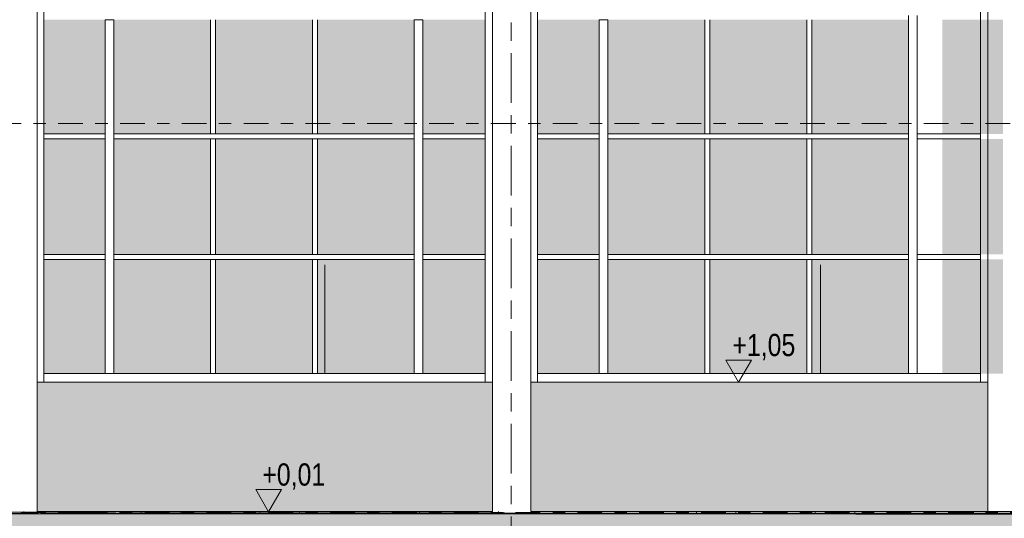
# Model space of a CAD drawing. Header units: metres. Extents: x -32 to 170, y -15 to 869.
# Tile 56 of 66: x 63 to 71, y -3 to 1. Entities that reach past the tile are written whole.
import ezdxf

# ---------------------------------------------------------------- set-up
doc = ezdxf.new("R2010")
doc.units = ezdxf.units.M
doc.header["$XCLIPFRAME"] = 2
doc.linetypes.add('_Ebene_', pattern=[0.4, 0.2, -0.1, 0, -0.1])
doc.linetypes.add('_Rasterlinie_', pattern=[0.75, 0.4, -0.1, 0.15, -0.1])
for name, color, linetype, lineweight in [('A_Ebenen', 130, 'Continuous', 5), ('A_Fassade', 113, 'Continuous', 5), ('A_Geschossdecken', 7, 'Continuous', 5), ('A_Geschossdecken_Oberflächenschraffur', 7, 'Continuous', 5), ('A_Geschossdecken_Schraffur', 7, 'Continuous', 5), ('A_Hoehenkoten', 124, 'Continuous', 5), ('A_Raster', 128, 'Continuous', 5), ('A_Scan-Pixelbild', 213, 'Continuous', 5), ('A_Tragwerksstützen', 7, 'Continuous', 5), ('A_Wand', 244, 'Continuous', 5), ('A_Wände_Oberflächenschraffur', 244, 'Continuous', 5)]:
    doc.layers.add(name, color=color, linetype=linetype, lineweight=lineweight)
doc.styles.add('Arial', font='arial.ttf', dxfattribs={"width": 0.8, "height": 0.18})
picture_1 = doc.add_image_def('image1.jpg', size_in_pixel=(17396, 4678))
pattern_1 = [(0.002, (52.91895, -2.774), (-4.54e-07, 0.013), []), (90, (52.91895, -2.774), (-0.32, 2e-17), [])]
pattern_2 = [(0.001, (52.91895, -2.78), (-1.92e-07, 0.011), []), (90, (52.91895, -2.78), (-0.32, 2e-17), [])]
pattern_3 = [(359.973, (52.90795, -2.774), (5.1836e-06, 0.010999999), []), (90, (52.90795, -2.774), (-0.32, 2e-17), [])]

# ---------------------------------------------------------------- blocks, each defined once
blk = doc.blocks.new('Curtain Wall Steel4 - Curtain Wall Steel-8092693-B')
at = {"layer": 'A_Tragwerksstützen', "color": 250, "lineweight": 9}
for p, q in [((3.8158, 6.1449), (3.8158, -1.7403)), ((3.8768, 6.1449), (3.8768, -2.7867)), ((4.1868, -2.7863), (4.1868, 6.1449)), ((4.2404, 6.1449), (4.2404, -1.7403)), ((2.521, -1.6703), (2.521, -0.7904))]:
    blk.add_line(p, q, dxfattribs=at)
blk = doc.blocks.new('Curtain Wall Steel5 - Curtain Wall Steel-8092725-B')
at = {"layer": 'A_Tragwerksstützen', "color": 250, "lineweight": 9}
for p, q in [((7.8082, 6.1449), (7.8082, -1.7403)), ((7.8692, 6.1449), (7.8692, -2.7869)), ((8.1792, -2.7869), (8.1792, 6.1449)), ((8.2327, 6.1449), (8.2327, -1.7403)), ((6.5134, -1.6703), (6.5134, -0.7904))]:
    blk.add_line(p, q, dxfattribs=at)
blk = doc.blocks.new('Curtain Wall Steel6 - Curtain Wall Steel-8092757-B')
at = {"layer": 'A_Tragwerksstützen', "color": 250, "lineweight": 9}
for p, q in [((11.8151, 6.1449), (11.8151, -1.7403)), ((11.8761, 6.1449), (11.8761, -2.7868)), ((12.1861, -2.7867), (12.1861, 6.1449)), ((12.2397, 6.1449), (12.2397, -1.7403)), ((10.5203, -1.6703), (10.5203, -0.7904))]:
    blk.add_line(p, q, dxfattribs=at)
blk = doc.blocks.new('System Panel - Glazed-8069538-B')
at = {"layer": 'A_Fassade', "lineweight": 9}
blk.add_hatch(color=10, dxfattribs=at).paths.add_polyline_path([(12.7313, -1.6703), (12.7313, -0.7453), (12.2397, -0.7453), (12.2397, -1.6703)], flags=0)
blk = doc.blocks.new('System Panel - Glazed-8069537-B')
at = {"layer": 'A_Fassade', "lineweight": 9}
blk.add_hatch(color=10, dxfattribs=at).paths.add_polyline_path([(13.6246, -1.6703), (14.4079, -1.6703), (14.4079, -0.7453), (13.6246, -0.7453)], flags=0)
blk = doc.blocks.new('System Panel - Glazed-8069539-B')
at = {"layer": 'A_Fassade', "lineweight": 9}
blk.add_hatch(color=10, dxfattribs=at).paths.add_polyline_path([(10.4114, -1.6703), (10.4114, -0.7453), (9.6256, -0.7453), (9.6256, -1.6703)], flags=0)
blk = doc.blocks.new('System Panel - Glazed-8069540-B')
at = {"layer": 'A_Fassade', "lineweight": 9}
blk.add_hatch(color=10, dxfattribs=at).paths.add_polyline_path([(8.7323, -1.6703), (8.7323, -0.7453), (8.2327, -0.7453), (8.2327, -1.6703)], flags=0)
blk = doc.blocks.new('System Panel - Glazed-8069541-B')
at = {"layer": 'A_Fassade', "lineweight": 9}
blk.add_hatch(color=10, dxfattribs=at).paths.add_polyline_path([(7.3058, -1.6703), (7.8082, -1.6703), (7.8082, -0.7453), (7.3058, -0.7453)], flags=0)
blk = doc.blocks.new('System Panel - Glazed-8069547-B')
at = {"layer": 'A_Fassade', "lineweight": 9}
blk.add_hatch(color=10, dxfattribs=at).paths.add_polyline_path([(12.7313, -0.7053), (12.7313, 0.2297), (12.2397, 0.2297), (12.2397, -0.7053)], flags=0)
blk = doc.blocks.new('System Panel - Glazed-8069546-B')
at = {"layer": 'A_Fassade', "lineweight": 9}
blk.add_hatch(color=10, dxfattribs=at).paths.add_polyline_path([(13.6246, -0.7053), (14.4079, -0.7053), (14.4079, 0.2297), (13.6246, 0.2297), (13.6246, -0.7015)], flags=0)
blk = doc.blocks.new('System Panel - Glazed-8069548-B')
at = {"layer": 'A_Fassade', "lineweight": 9}
blk.add_hatch(color=10, dxfattribs=at).paths.add_polyline_path([(10.4114, -0.7053), (10.4114, 0.2297), (9.6256, 0.2297), (9.6256, -0.7053)], flags=0)
blk = doc.blocks.new('System Panel - Glazed-8069549-B')
at = {"layer": 'A_Fassade', "lineweight": 9}
blk.add_hatch(color=10, dxfattribs=at).paths.add_polyline_path([(8.7323, -0.7053), (8.7323, 0.2297), (8.2327, 0.2297), (8.2327, -0.7053)], flags=0)
blk = doc.blocks.new('System Panel - Glazed-8069550-B')
at = {"layer": 'A_Fassade', "lineweight": 9}
blk.add_hatch(color=10, dxfattribs=at).paths.add_polyline_path([(7.8082, -0.7053), (7.8082, 0.2297), (7.3058, 0.2297), (7.3058, -0.7053)], flags=0)
blk = doc.blocks.new('Rectangular Mullion - 70mm x 280mm-V85-B')
at = {"layer": 'A_Fassade', "color": 250, "lineweight": 9}
blk.add_line((11.2697, -1.6703), (11.8151, -1.6703), dxfattribs=at)
blk = doc.blocks.new('Rectangular Mullion - 70mm x 280mm-8069568-B')
at = {"layer": 'A_Fassade', "color": 250, "lineweight": 9}
blk.add_line((12.7663, -1.6703), (13.6046, -1.6703), dxfattribs=at)
blk = doc.blocks.new('Rectangular Mullion - 70mm x 280mm-8069570-B')
at = {"layer": 'A_Fassade', "color": 250, "lineweight": 9}
blk.add_line((9.6056, -1.6703), (10.4314, -1.6703), dxfattribs=at)
blk = doc.blocks.new('Rectangular Mullion - 70mm x 280mm-8069571-B')
at = {"layer": 'A_Fassade', "color": 250, "lineweight": 9}
blk.add_line((8.2327, -1.6703), (8.7673, -1.6703), dxfattribs=at)
blk = doc.blocks.new('Rectangular Mullion - 70mm x 280mm-8069572-B')
at = {"layer": 'A_Fassade', "color": 250, "lineweight": 9}
blk.add_line((7.2708, -1.6703), (7.8082, -1.6703), dxfattribs=at)
blk = doc.blocks.new('Rectangular Mullion - 70mm x 280mm-8069567-B')
at = {"layer": 'A_Fassade', "color": 250, "lineweight": 9}
blk.add_line((13.6046, -1.6703), (14.4279, -1.6703), dxfattribs=at)
blk = doc.blocks.new('Rectangular Mullion - 70mm x 280mm-V86-B')
at = {"layer": 'A_Fassade', "color": 250, "lineweight": 9}
blk.add_line((4.2404, -1.6703), (4.7709, -1.6703), dxfattribs=at)
blk = doc.blocks.new('Rectangular Mullion - 40mm x100mm-8069589-B')
at = {"layer": 'A_Fassade', "color": 250, "lineweight": 9}
for p, q in [((11.8151, -0.7053), (11.3047, -0.7053)), ((11.8151, -0.7453), (11.3047, -0.7453))]:
    blk.add_line(p, q, dxfattribs=at)
blk = doc.blocks.new('Rectangular Mullion - 40mm x100mm-8069590-B')
at = {"layer": 'A_Fassade', "color": 250, "lineweight": 9}
for p, q in [((11.2347, -0.7053), (10.4314, -0.7053)), ((11.2347, -0.7453), (10.4314, -0.7453))]:
    blk.add_line(p, q, dxfattribs=at)
blk = doc.blocks.new('Rectangular Mullion - 40mm x100mm-8069591-B')
at = {"layer": 'A_Fassade', "color": 250, "lineweight": 9}
for p, q in [((10.4314, -0.7053), (9.6056, -0.7053)), ((10.4314, -0.7453), (9.6056, -0.7453))]:
    blk.add_line(p, q, dxfattribs=at)
blk = doc.blocks.new('Rectangular Mullion - 40mm x100mm-8069592-B')
at = {"layer": 'A_Fassade', "color": 250, "lineweight": 9}
for p, q in [((9.6056, -0.7053), (8.8023, -0.7053)), ((9.6056, -0.7453), (8.8023, -0.7453))]:
    blk.add_line(p, q, dxfattribs=at)
blk = doc.blocks.new('Rectangular Mullion - 40mm x100mm-8069593-B')
at = {"layer": 'A_Fassade', "color": 250, "lineweight": 9}
for p, q in [((8.7323, -0.7053), (8.2327, -0.7053)), ((8.7323, -0.7453), (8.2327, -0.7453))]:
    blk.add_line(p, q, dxfattribs=at)
blk = doc.blocks.new('Rectangular Mullion - 40mm x100mm-8069594-B')
at = {"layer": 'A_Fassade', "color": 250, "lineweight": 9}
for p, q in [((7.8082, -0.7053), (7.3058, -0.7053)), ((7.8082, -0.7453), (7.3058, -0.7453))]:
    blk.add_line(p, q, dxfattribs=at)
blk = doc.blocks.new('Rectangular Mullion - 40mm x100mm-8069586-B')
at = {"layer": 'A_Fassade', "color": 250, "lineweight": 9}
for p, q in [((14.4279, -0.7053), (13.6046, -0.7053)), ((14.4279, -0.7453), (13.6046, -0.7453))]:
    blk.add_line(p, q, dxfattribs=at)
blk = doc.blocks.new('Rectangular Mullion - 40mm x100mm-V88-B')
at = {"layer": 'A_Fassade', "color": 250, "lineweight": 9}
for p, q in [((4.7359, -0.7053), (4.2404, -0.7053)), ((4.7359, -0.7453), (4.2404, -0.7453))]:
    blk.add_line(p, q, dxfattribs=at)
blk = doc.blocks.new('Rectangular Mullion - 40mm x100mm-8069716-B')
at = {"layer": 'A_Fassade', "color": 250, "lineweight": 9}
for p, q in [((11.8151, 0.2697), (11.3047, 0.2697)), ((11.8151, 0.2297), (11.3047, 0.2297))]:
    blk.add_line(p, q, dxfattribs=at)
blk = doc.blocks.new('Rectangular Mullion - 70mm x 160mm-8069612-B')
at = {"layer": 'A_Fassade', "color": 250, "lineweight": 9}
for p, q in [((15.2319, -0.7253), (15.2319, -1.6703)), ((15.3019, -0.7253), (15.3019, -1.6703))]:
    blk.add_line(p, q, dxfattribs=at)
blk = doc.blocks.new('Rectangular Mullion - 40mm x100mm-8069611-B')
at = {"layer": 'A_Fassade', "color": 250, "lineweight": 9}
for p, q in [((15.9715, -0.7453), (16.0115, -0.7453)), ((15.9715, -0.7453), (15.9715, -1.6703)), ((16.0115, -0.7453), (16.0115, -1.6703))]:
    blk.add_line(p, q, dxfattribs=at)
blk = doc.blocks.new('Rectangular Mullion - 70mm x 160mm-8069615-B')
at = {"layer": 'A_Fassade', "color": 250, "lineweight": 9}
for p, q in [((15.2319, 0.2497), (15.2319, -0.7253)), ((15.3019, 0.2497), (15.3019, -0.7253))]:
    blk.add_line(p, q, dxfattribs=at)
blk = doc.blocks.new('Rectangular Mullion - 40mm x100mm-8069614-B')
at = {"layer": 'A_Fassade', "color": 250, "lineweight": 9}
for p, q in [((15.9715, 0.2297), (16.0115, 0.2297)), ((15.9715, 0.2297), (15.9715, -0.7053)), ((16.0115, 0.2297), (16.0115, -0.7053)), ((16.0115, -0.7053), (15.9715, -0.7053))]:
    blk.add_line(p, q, dxfattribs=at)
blk = doc.blocks.new('Rectangular Mullion - 70mm x 160mm-8069619-B')
at = {"layer": 'A_Fassade', "color": 250, "lineweight": 9}
for p, q in [((11.2347, 1.2297), (11.2347, 0.2497)), ((11.3047, 1.2297), (11.3047, 0.2497))]:
    blk.add_line(p, q, dxfattribs=at)
blk = doc.blocks.new('Rectangular Mullion - 40mm x100mm-V91-B')
at = {"layer": 'A_Fassade', "color": 250, "lineweight": 9}
for p, q in [((15.9715, 1.1947), (15.9715, 0.2697)), ((16.0115, 1.1947), (16.0115, 0.2697)), ((16.0115, 0.2697), (15.9715, 0.2697))]:
    blk.add_line(p, q, dxfattribs=at)
blk = doc.blocks.new('Rectangular Mullion - 70mm x 160mm-8069617-B')
at = {"layer": 'A_Fassade', "color": 250, "lineweight": 9}
for p, q in [((15.2319, 1.1947), (15.3019, 1.1947)), ((15.2319, 1.1947), (15.2319, 0.2497)), ((15.3019, 1.1947), (15.3019, 0.2497))]:
    blk.add_line(p, q, dxfattribs=at)
blk = doc.blocks.new('Höhenkoten - leer-6237472-B')
at = {"layer": 'A_Hoehenkoten'}
for p, q in [((-6.2305, -1.5603), (-6.0227, -1.5603)), ((-6.1266, -1.7403), (-6.2305, -1.5603)), ((-6.1266, -1.7403), (-6.0227, -1.5603))]:
    blk.add_line(p, q, dxfattribs=at)

msp = doc.modelspace()

# ---------------------------------------------------------------- hatches: boundary and pattern name
at = {"layer": 'A_Geschossdecken_Oberflächenschraffur'}
h = msp.add_hatch(dxfattribs=at)
h.set_pattern_fill('FP_78', color=9, style=0, pattern_type=2)
h.set_pattern_definition(pattern_2)
h.paths.add_polyline_path([(62.5309, -2.8042), (63.1448, -2.8041), (64.2067, -2.7851), (63.2678, -2.7851), (63.2678, -2.7867), (62.9578, -2.7867), (62.9578, -2.7851), (62.5309, -2.7851), (62.5309, -2.8041)], flags=0)
h = msp.add_hatch(dxfattribs=at)
h.set_pattern_fill('FP_78', color=9, style=0, pattern_type=2)
h.set_pattern_definition(pattern_2)
h.paths.add_polyline_path([(62.5309, -2.8042), (63.1448, -2.8041), (64.2067, -2.7851), (63.2678, -2.7851), (63.2678, -2.7867), (62.9578, -2.7867), (62.9578, -2.7851), (62.5309, -2.7851), (62.5309, -2.8041)], flags=0)
h = msp.add_hatch(dxfattribs=at)
h.set_pattern_fill('FP_81', color=9, style=0, pattern_type=2)
h.set_pattern_definition(pattern_3)
h.paths.add_polyline_path([(69.8893, -2.8074), (64.2067, -2.7851), (63.1405, -2.8042), (69.8117, -2.8073)], flags=0)
h = msp.add_hatch(dxfattribs=at)
h.set_pattern_fill('FP_81', color=9, style=0, pattern_type=2)
h.set_pattern_definition(pattern_3)
h.paths.add_polyline_path([(69.8893, -2.8074), (64.2067, -2.7851), (63.1405, -2.8042), (69.8117, -2.8073)], flags=0)
h = msp.add_hatch(dxfattribs=at)
h.set_pattern_fill('FP_64', color=9, style=0, pattern_type=2)
h.set_pattern_definition(pattern_1)
h.paths.add_polyline_path([(69.8893, -2.8074), (73.1379, -2.8073), (73.1379, -2.7851), (71.2671, -2.7851), (71.2671, -2.7867), (70.9571, -2.7867), (70.9571, -2.7851), (67.2601, -2.7851), (67.2601, -2.7869), (66.9501, -2.7869), (66.9501, -2.7851), (64.2067, -2.7851), (69.8117, -2.8071)], flags=0)
h = msp.add_hatch(dxfattribs=at)
h.set_pattern_fill('FP_64', color=9, style=0, pattern_type=2)
h.set_pattern_definition(pattern_1)
h.paths.add_polyline_path([(69.8893, -2.8074), (73.1379, -2.8073), (73.1379, -2.7851), (71.2671, -2.7851), (71.2671, -2.7867), (70.9571, -2.7867), (70.9571, -2.7851), (67.2601, -2.7851), (67.2601, -2.7869), (66.9501, -2.7869), (66.9501, -2.7851), (64.2067, -2.7851), (69.8117, -2.8071)], flags=0)
at = {"layer": 'A_Geschossdecken_Schraffur', "lineweight": 9}
msp.add_hatch(color=253, dxfattribs=at).paths.add_polyline_path([(47.0363, -3.1336), (47.0374, -3.1336), (50.8744, -3.1333), (51.5971, -3.131), (51.9095, -3.1273), (52.4365, -3.0951), (52.8654, -3.0843), (64.0123, -3.0846), (71.2615, -3.0873), (73.1379, -3.0873), (74.8695, -3.0574), (75.1013, -3.0564), (76.6448, -3.0353), (78.6219, -2.9865), (78.6219, -2.7065), (76.6448, -2.7553), (75.1013, -2.7764), (74.8695, -2.7774), (73.1379, -2.8073), (69.8117, -2.8073), (61.1126, -2.8042), (52.8654, -2.8043), (52.4135, -2.8165), (51.9095, -2.8473), (51.5971, -2.851), (50.8744, -2.8533), (47.0363, -2.8536), (46.6141, -2.8279), (46.0587, -2.8277), (45.7302, -2.7972), (45.5911, -2.7996), (45.1411, -2.7996), (44.4649, -2.785), (43.4872, -2.767), (43.4872, -3.047), (44.4649, -3.065), (45.1642, -3.0796), (45.5911, -3.0796), (45.7302, -3.0772), (46.0587, -3.1077), (46.6148, -3.1079)], flags=0)
at = {"layer": 'A_Wände_Oberflächenschraffur'}
h = msp.add_hatch(dxfattribs=at)
h.set_pattern_fill('FP_54', style=0, pattern_type=2)
h.set_pattern_definition([(0, (52.91895, 18.958), (0.813, 0.203), [0.007, -0.603, 0.007, -0.603, -3.251]), (0, (52.91895, 18.958), (0.813, 0.203), [-1.219, 0.007, -1.212, 0.007, -0.603, -1.422]), (0, (52.91895, 18.958), (0.813, 0.203), [-3.048, 0.007, -0.4, 0.007, -1.009]), (120, (53.22295, 19.06), (-0.5823032, 0.6025787), [0.007, -0.603, 0.007, -0.603, -3.251]), (120, (53.22295, 19.06), (-0.5823032, 0.6025787), [-1.219, 0.007, -1.212, 0.007, -0.603, -1.422]), (120, (53.22295, 19.06), (-0.5823032, 0.6025787), [-3.048, 0.007, -0.4, 0.007, -1.009]), (240, (53.32495, 19.466), (-0.2306968, -0.8055787), [0.007, -0.603, 0.007, -0.603, -3.251]), (240, (53.32495, 19.466), (-0.2306968, -0.8055787), [-1.219, 0.007, -1.212, 0.007, -0.603, -1.422]), (240, (53.32495, 19.466), (-0.2306968, -0.8055787), [-3.048, 0.007, -0.4, 0.007, -1.009])])
h.paths.add_polyline_path([(46.3545, -2.7865), (50.9709, -2.7865), (50.9709, -1.7403), (46.3545, -1.7403), (46.3545, -2.1727)], flags=0)
h.paths.add_polyline_path([(52.4135, -2.7865), (52.8002, -2.7865), (52.8654, -2.7851), (54.9566, -2.7841), (54.9566, -1.7403), (51.2809, -1.7403), (51.2809, -2.7865), (51.9239, -2.7865)], flags=0)
h.paths.add_polyline_path([(55.2666, -2.7851), (58.9627, -2.7851), (58.9627, -1.7403), (55.2666, -1.7403), (55.2666, -2.1727)], flags=0)
h.paths.add_polyline_path([(59.2727, -2.7851), (62.9578, -2.7851), (62.9578, -1.7403), (59.2727, -1.7403), (59.2727, -2.1727)], flags=0)
h.paths.add_polyline_path([(63.2678, -2.7851), (66.9501, -2.7851), (66.9501, -1.7403), (63.2678, -1.7403), (63.2678, -2.7814)], flags=0)
h.paths.add_polyline_path([(67.2601, -2.7851), (70.9571, -2.7851), (70.9571, -1.7403), (67.2601, -1.7403), (67.2601, -2.1727)], flags=0)
h.paths.add_polyline_path([(71.2671, -2.7851), (73.1379, -2.7851), (73.7263, -2.7825), (75.8345, -2.7537), (75.8345, -1.7403), (71.2671, -1.7403), (71.2671, -2.1727)], flags=0)

# ---------------------------------------------------------------- linework, layer by layer
at = {"layer": 'A_Ebenen', "color": 170, "linetype": '_Ebene_', "lineweight": 9}
for p, q in [((85.6372, 0.3549), (35.6364, 0.3549)), ((35.6364, -2.7951), (85.6372, -2.7951))]:
    msp.add_line(p, q, dxfattribs=at)
at = {"layer": 'A_Geschossdecken', "color": 250, "lineweight": 9}
for p, q in [((63.1405, -2.8042), (64.2067, -2.7851)), ((63.2678, -2.7851), (66.9501, -2.7851)), ((64.2067, -2.7851), (69.8893, -2.8074)), ((67.2601, -2.7851), (70.9571, -2.7851)), ((71.2671, -2.7867), (70.9571, -2.7868)), ((63.1405, -2.8042), (62.5309, -2.8042)), ((69.8893, -2.8074), (63.1405, -2.8042)), ((73.1379, -2.8073), (69.8893, -2.8074))]:
    msp.add_line(p, q, dxfattribs=at)
at = {"layer": 'A_Raster', "linetype": '_Rasterlinie_', "lineweight": 9}
msp.add_line((67.0994, -12.2276), (67.0994, 10.1714), dxfattribs=at)
at = {"layer": 'A_Wand', "color": 250, "lineweight": 9}
for p, q in [((66.9501, -1.7403), (63.2678, -1.7403)), ((70.9571, -1.7403), (67.2601, -1.7403))]:
    msp.add_line(p, q, dxfattribs=at)

# ---------------------------------------------------------------- block references
at = {"layer": 'A_Fassade', "color": 250, "lineweight": 9}
for name, p in [('System Panel - Glazed-8069540-B', (55.0845, 1.94)), ('Rectangular Mullion - 70mm x 160mm-8069617-B', (48.5849, 0)), ('System Panel - Glazed-8069537-B', (50.2623, 1.94)), ('Rectangular Mullion - 40mm x100mm-V91-B', (48.6986, 0)), ('System Panel - Glazed-8069537-B', (51.0856, 1.94)), ('Rectangular Mullion - 40mm x100mm-V91-B', (49.5219, 0)), ('System Panel - Glazed-8069537-B', (51.9088, 1.94)), ('Rectangular Mullion - 70mm x 160mm-8069617-B', (51.0848, 0)), ('System Panel - Glazed-8069541-B', (59.0809, 1.94)), ('System Panel - Glazed-8069540-B', (59.0809, 1.94)), ('Rectangular Mullion - 70mm x 160mm-8069617-B', (52.5813, 0)), ('System Panel - Glazed-8069537-B', (54.2587, 1.94)), ('Rectangular Mullion - 40mm x100mm-V91-B', (52.6951, 0)), ('System Panel - Glazed-8069539-B', (59.0809, 1.94)), ('Rectangular Mullion - 40mm x100mm-V91-B', (53.5209, 0)), ('System Panel - Glazed-8069537-B', (55.9078, 1.94)), ('Rectangular Mullion - 70mm x 160mm-8069619-B', (59.0809, 0)), ('System Panel - Glazed-8069538-B', (58.3477, 1.94)), ('Rectangular Mullion - 40mm x100mm-V88-B', (59.0809, 0.975)), ('Rectangular Mullion - 70mm x 160mm-8069615-B', (48.5849, 0)), ('Rectangular Mullion - 40mm x100mm-8069592-B', (55.0845, 0.975)), ('Rectangular Mullion - 40mm x100mm-8069586-B', (51.0856, 0.975)), ('Rectangular Mullion - 40mm x100mm-8069590-B', (55.082, 0.975)), ('Rectangular Mullion - 70mm x 160mm-8069615-B', (51.0848, 0)), ('Rectangular Mullion - 40mm x100mm-8069594-B', (59.0809, 0.975)), ('Rectangular Mullion - 40mm x100mm-8069593-B', (59.0809, 0.975)), ('Rectangular Mullion - 70mm x 160mm-8069615-B', (52.5813, 0)), ('Rectangular Mullion - 40mm x100mm-8069592-B', (59.0809, 0.975)), ('Rectangular Mullion - 40mm x100mm-8069591-B', (59.0809, 0.975)), ('Rectangular Mullion - 40mm x100mm-8069590-B', (59.0809, 0.975)), ('Rectangular Mullion - 70mm x 160mm-8069615-B', (55.0837, 0)), ('Rectangular Mullion - 40mm x100mm-8069716-B', (59.0809, 0)), ('System Panel - Glazed-8069549-B', (55.0845, 0)), ('System Panel - Glazed-8069546-B', (50.2623, 0)), ('Rectangular Mullion - 40mm x100mm-8069614-B', (48.6986, 0)), ('System Panel - Glazed-8069546-B', (51.0856, 0)), ('Rectangular Mullion - 40mm x100mm-8069614-B', (49.5219, 0)), ('System Panel - Glazed-8069546-B', (51.9088, 0)), ('System Panel - Glazed-8069550-B', (59.0809, 0)), ('System Panel - Glazed-8069549-B', (59.0809, 0)), ('System Panel - Glazed-8069546-B', (54.2587, 0)), ('Rectangular Mullion - 40mm x100mm-8069614-B', (52.6951, 0)), ('System Panel - Glazed-8069548-B', (59.0809, 0)), ('Rectangular Mullion - 40mm x100mm-8069614-B', (53.5209, 0)), ('System Panel - Glazed-8069546-B', (55.9078, 0)), ('System Panel - Glazed-8069547-B', (58.3477, 0)), ('Rectangular Mullion - 40mm x100mm-V88-B', (59.0809, 0)), ('Rectangular Mullion - 40mm x100mm-8069592-B', (55.0845, 0)), ('Rectangular Mullion - 40mm x100mm-8069586-B', (51.0856, 0)), ('Rectangular Mullion - 40mm x100mm-8069590-B', (55.082, 0)), ('Rectangular Mullion - 40mm x100mm-8069594-B', (59.0809, 0)), ('Rectangular Mullion - 40mm x100mm-8069593-B', (59.0809, 0)), ('Rectangular Mullion - 40mm x100mm-8069592-B', (59.0809, 0)), ('Rectangular Mullion - 40mm x100mm-8069591-B', (59.0809, 0)), ('Rectangular Mullion - 40mm x100mm-8069590-B', (59.0809, 0)), ('Rectangular Mullion - 40mm x100mm-8069589-B', (59.0809, 0)), ('System Panel - Glazed-8069540-B', (55.0845, 0)), ('Rectangular Mullion - 70mm x 160mm-8069612-B', (48.5849, 0)), ('System Panel - Glazed-8069537-B', (50.2623, 0)), ('Rectangular Mullion - 40mm x100mm-8069611-B', (48.6986, 0)), ('System Panel - Glazed-8069537-B', (51.0856, 0)), ('Rectangular Mullion - 40mm x100mm-8069611-B', (49.5219, 0)), ('System Panel - Glazed-8069537-B', (51.9088, 0)), ('Rectangular Mullion - 70mm x 160mm-8069612-B', (51.0848, 0)), ('System Panel - Glazed-8069541-B', (59.0809, 0)), ('System Panel - Glazed-8069540-B', (59.0809, 0)), ('Rectangular Mullion - 70mm x 160mm-8069612-B', (52.5813, 0)), ('System Panel - Glazed-8069537-B', (54.2587, 0)), ('Rectangular Mullion - 40mm x100mm-8069611-B', (52.6951, 0)), ('System Panel - Glazed-8069539-B', (59.0809, 0)), ('Rectangular Mullion - 40mm x100mm-8069611-B', (53.5209, 0)), ('System Panel - Glazed-8069537-B', (55.9078, 0)), ('Rectangular Mullion - 70mm x 160mm-8069612-B', (55.0837, 0)), ('System Panel - Glazed-8069538-B', (58.3477, 0)), ('Rectangular Mullion - 70mm x 280mm-V86-B', (59.0809, 0)), ('Rectangular Mullion - 70mm x 280mm-8069568-B', (51.0856, 0)), ('Rectangular Mullion - 70mm x 280mm-8069567-B', (51.0856, 0)), ('Rectangular Mullion - 70mm x 280mm-8069568-B', (52.7471, 0)), ('Rectangular Mullion - 70mm x 280mm-8069572-B', (59.0809, 0)), ('Rectangular Mullion - 70mm x 280mm-8069571-B', (59.0809, 0)), ('Rectangular Mullion - 70mm x 280mm-8069568-B', (55.082, 0)), ('Rectangular Mullion - 70mm x 280mm-8069570-B', (59.0809, 0)), ('Rectangular Mullion - 70mm x 280mm-8069568-B', (56.7461, 0)), ('Rectangular Mullion - 70mm x 280mm-V85-B', (59.0809, 0))]:
    msp.add_blockref(name, p, dxfattribs=at)
at = {"layer": 'A_Hoehenkoten'}
msp.add_blockref('Höhenkoten - leer-6237472-B', (75.0671, 0), dxfattribs=at)
at = {"layer": 'A_Hoehenkoten', "extrusion": (0, 0, -1)}
msp.add_blockref('Höhenkoten - leer-6237472-B', (-59.0117, -1.0485), dxfattribs=at)
at = {"layer": 'A_Tragwerksstützen', "color": 250, "lineweight": 9}
for name in ['Curtain Wall Steel4 - Curtain Wall Steel-8092693-B', 'Curtain Wall Steel5 - Curtain Wall Steel-8092725-B', 'Curtain Wall Steel6 - Curtain Wall Steel-8092757-B']:
    msp.add_blockref(name, (59.0809, 0), dxfattribs=at)

# ---------------------------------------------------------------- texts
at = {"layer": 'A_Hoehenkoten', "char_height": 0.18, "width": 0.601593, "attachment_point": 1, "line_spacing_factor": 0.941778, "style": 'Arial'}
for s, insert in [('+1,05', (68.8898, -1.3481)), ('+0,01', (65.0877, -2.3966))]:
    msp.add_mtext(s, dxfattribs=dict(at, insert=insert))

# ---------------------------------------------------------------- pictures from other files: only their frames are drawn
at = {"layer": 'A_Scan-Pixelbild'}
image = msp.add_image(picture_1, insert=(46.4074, -1.7373), size_in_units=(29.4262, 7.883), dxfattribs=at)
image.set_boundary_path([(-5019.33, 11920.3), (-5019.33, -2046.9), (22406.76, -2046.9), (22406.76, 11920.3), (-5019.33, 11920.3)])
image.dxf.flags = 15

doc.saveas('drawing.dxf')
